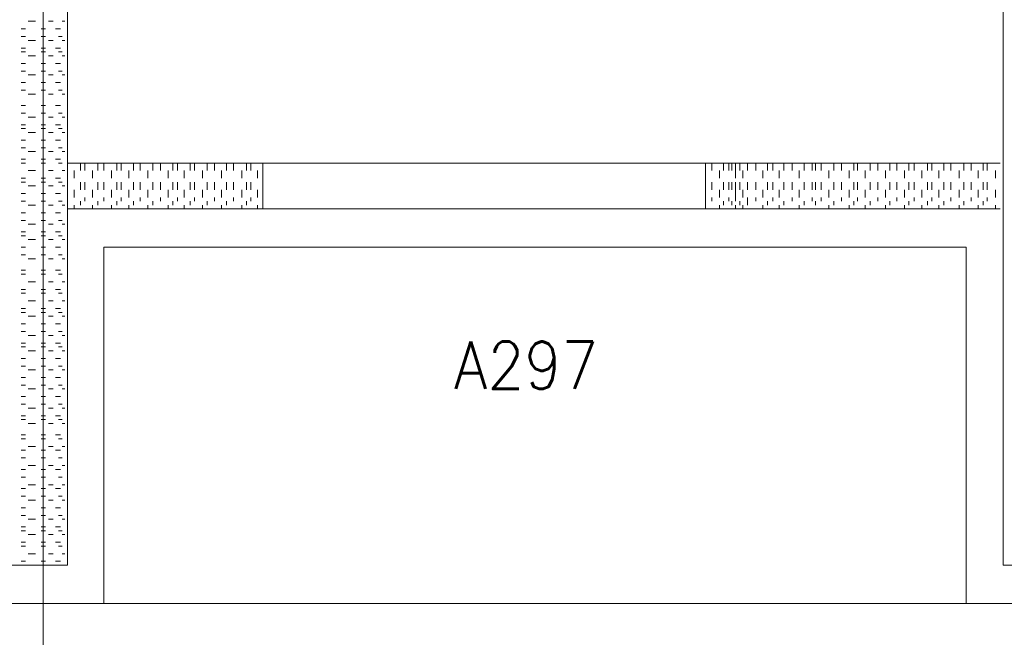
# Model space of a CAD drawing. Header units: metres. Extents: x -167 to -48, y -1901 to -1817.
# Tile 28 of 55: x -91.61 to -87.59, y -1860.44 to -1857.92. Entities that reach past the tile are written whole.
import ezdxf
from ezdxf.enums import TextEntityAlignment as Align

# ---------------------------------------------------------------- set-up
doc = ezdxf.new("R2010")
doc.units = ezdxf.units.M
doc.header["$MEASUREMENT"] = 0
doc.layers.add('Level 1', color=1, linetype='Continuous', lineweight=0)
doc.styles.add('Style-STANDARD', font='STANDARD.shx')

msp = doc.modelspace()

# ---------------------------------------------------------------- linework, layer by layer
at = {"layer": 'Level 1', "color": 11, "linetype": 'Continuous', "lineweight": 0}
for p, q in [((-91.5151, -1838.6015), (-91.5151, -1865.2577)), ((-153.3511, -1860.3046), (-53.8081, -1860.3046))]:
    msp.add_line(p, q, dxfattribs=at)
at = {"layer": 'Level 1', "color": 1, "linetype": 'Continuous', "lineweight": 0}
for p, q in [((-91.4155, -1860.1484), (-91.4155, -1852.7578)), ((-87.5971, -1860.1484), (-87.5971, -1852.7578)), ((-91.5757, -1857.9296), (-91.5464, -1857.9296)), ((-91.4936, -1857.9296), (-91.4741, -1857.9296)), ((-91.437, -1857.9296), (-91.4272, -1857.9296)), ((-91.605, -1857.961), (-91.5874, -1857.961)), ((-91.605, -1857.9922), (-91.5874, -1857.9922)), ((-91.5229, -1857.961), (-91.5053, -1857.961)), ((-91.5229, -1857.9922), (-91.5053, -1857.9922)), ((-91.4643, -1857.961), (-91.4448, -1857.961)), ((-91.4526, -1857.9922), (-91.437, -1857.9922)), ((-91.605, -1858.039), (-91.5874, -1858.039)), ((-91.5757, -1858.0078), (-91.5464, -1858.0078)), ((-91.5229, -1858.039), (-91.5053, -1858.039)), ((-91.4936, -1858.0078), (-91.4741, -1858.0078)), ((-91.4643, -1858.039), (-91.4448, -1858.039)), ((-91.437, -1858.0078), (-91.4272, -1858.0078)), ((-91.605, -1858.0547), (-91.5874, -1858.0547)), ((-91.5757, -1858.0703), (-91.5464, -1858.0703)), ((-91.5229, -1858.0547), (-91.5053, -1858.0547)), ((-91.4936, -1858.0703), (-91.4741, -1858.0703)), ((-91.4526, -1858.0547), (-91.437, -1858.0547)), ((-91.437, -1858.0703), (-91.4272, -1858.0703)), ((-91.605, -1858.1015), (-91.5874, -1858.1015)), ((-91.5229, -1858.1015), (-91.5053, -1858.1015)), ((-91.4643, -1858.1015), (-91.4448, -1858.1015)), ((-91.605, -1858.1327), (-91.5874, -1858.1327)), ((-91.5757, -1858.1484), (-91.5464, -1858.1484)), ((-91.5229, -1858.1327), (-91.5053, -1858.1327)), ((-91.4936, -1858.1484), (-91.4741, -1858.1484)), ((-91.4526, -1858.1327), (-91.437, -1858.1327)), ((-91.437, -1858.1484), (-91.4272, -1858.1484)), ((-91.605, -1858.1797), (-91.5874, -1858.1797)), ((-91.5229, -1858.1797), (-91.5053, -1858.1797)), ((-91.4643, -1858.1797), (-91.4448, -1858.1797)), ((-91.605, -1858.211), (-91.5874, -1858.211)), ((-91.5757, -1858.2266), (-91.5464, -1858.2266)), ((-91.5229, -1858.211), (-91.5053, -1858.211)), ((-91.4936, -1858.2266), (-91.4741, -1858.2266)), ((-91.4526, -1858.211), (-91.437, -1858.211)), ((-91.437, -1858.2266), (-91.4272, -1858.2266)), ((-91.605, -1858.2734), (-91.5874, -1858.2734)), ((-91.5229, -1858.2734), (-91.5053, -1858.2734)), ((-91.4643, -1858.2734), (-91.4448, -1858.2734)), ((-91.605, -1858.3046), (-91.5874, -1858.3046)), ((-91.5757, -1858.3203), (-91.5464, -1858.3203)), ((-91.5229, -1858.3046), (-91.5053, -1858.3046)), ((-91.4936, -1858.3203), (-91.4741, -1858.3203)), ((-91.4526, -1858.3046), (-91.437, -1858.3046)), ((-91.437, -1858.3203), (-91.4272, -1858.3203)), ((-91.605, -1858.3515), (-91.5874, -1858.3515)), ((-91.5229, -1858.3515), (-91.5053, -1858.3515)), ((-91.4643, -1858.3515), (-91.4448, -1858.3515)), ((-91.605, -1858.3671), (-91.5874, -1858.3671)), ((-91.5757, -1858.3827), (-91.5464, -1858.3827)), ((-91.5229, -1858.3671), (-91.5053, -1858.3671)), ((-91.4936, -1858.3827), (-91.4741, -1858.3827)), ((-91.4526, -1858.3671), (-91.437, -1858.3671)), ((-91.437, -1858.3827), (-91.4272, -1858.3827)), ((-87.5971, -1858.5702), (-87.5971, -1858.3671)), ((-87.5971, -1858.3827), (-87.5971, -1858.3985)), ((-91.605, -1858.4141), (-91.5874, -1858.4141)), ((-91.5229, -1858.4141), (-91.5053, -1858.4141)), ((-91.4643, -1858.4141), (-91.4448, -1858.4141)), ((-91.4155, -1858.4141), (-91.4155, -1858.4297)), ((-91.605, -1858.4453), (-91.5874, -1858.4453)), ((-91.5757, -1858.4609), (-91.5464, -1858.4609)), ((-91.5229, -1858.4453), (-91.5053, -1858.4453)), ((-91.4936, -1858.4609), (-91.4741, -1858.4609)), ((-91.4526, -1858.4453), (-91.437, -1858.4453)), ((-91.437, -1858.4609), (-91.4272, -1858.4609)), ((-87.5971, -1858.4609), (-87.5971, -1858.4766)), ((-91.605, -1858.4922), (-91.5874, -1858.4922)), ((-91.605, -1858.5078), (-91.5874, -1858.5078)), ((-91.5229, -1858.4922), (-91.5053, -1858.4922)), ((-91.5229, -1858.5078), (-91.5053, -1858.5078)), ((-91.4643, -1858.4922), (-91.4448, -1858.4922)), ((-91.4526, -1858.5078), (-91.437, -1858.5078)), ((-91.4155, -1858.4922), (-91.4155, -1858.5078)), ((-91.4155, -1858.5078), (-91.4155, -1858.539)), ((-91.4155, -1858.5078), (-90.6186, -1858.5078)), ((-91.3628, -1858.5078), (-91.3628, -1858.539)), ((-91.3452, -1858.5078), (-91.3452, -1858.539)), ((-91.2925, -1858.5078), (-91.2925, -1858.539)), ((-91.2671, -1858.5078), (-91.2671, -1858.539)), ((-91.2143, -1858.5078), (-91.2143, -1858.539)), ((-91.1968, -1858.5078), (-91.1968, -1858.539)), ((-91.146, -1858.5078), (-91.146, -1858.539)), ((-91.1186, -1858.5078), (-91.1186, -1858.539)), ((-91.0678, -1858.5078), (-91.0678, -1858.539)), ((-91.0366, -1858.5078), (-91.0366, -1858.539)), ((-90.9858, -1858.5078), (-90.9858, -1858.539)), ((-90.9663, -1858.5078), (-90.9663, -1858.539)), ((-90.9155, -1858.5078), (-90.9155, -1858.539)), ((-90.8979, -1858.5078), (-90.8979, -1858.539)), ((-90.8452, -1858.5078), (-90.8452, -1858.539)), ((-90.8159, -1858.5078), (-90.8159, -1858.539)), ((-90.7671, -1858.5078), (-90.7671, -1858.539)), ((-90.7378, -1858.5078), (-90.7378, -1858.539)), ((-90.685, -1858.5078), (-90.685, -1858.539)), ((-90.6675, -1858.5078), (-90.6675, -1858.539)), ((-90.6186, -1858.5078), (-90.6186, -1858.539)), ((-90.6186, -1858.6953), (-90.6186, -1858.5078)), ((-90.6186, -1858.5078), (-88.812, -1858.5078)), ((-88.812, -1858.6953), (-88.812, -1858.5078)), ((-88.812, -1858.5078), (-87.6089, -1858.5078)), ((-88.7866, -1858.5078), (-88.7866, -1858.539)), ((-88.7378, -1858.5078), (-88.7378, -1858.539)), ((-88.7163, -1858.5078), (-88.7163, -1858.539)), ((-88.7046, -1858.5078), (-88.7046, -1858.539)), ((-88.6889, -1858.5078), (-88.6889, -1858.539)), ((-88.6714, -1858.5078), (-88.6714, -1858.539)), ((-88.6401, -1858.5078), (-88.6401, -1858.539)), ((-88.6069, -1858.5078), (-88.6069, -1858.539)), ((-88.5581, -1858.5078), (-88.5581, -1858.539)), ((-88.5366, -1858.5078), (-88.5366, -1858.539)), ((-88.4917, -1858.5078), (-88.4917, -1858.539)), ((-88.4585, -1858.5078), (-88.4585, -1858.539)), ((-88.4096, -1858.5078), (-88.4096, -1858.539)), ((-88.3764, -1858.5078), (-88.3764, -1858.539)), ((-88.3628, -1858.5078), (-88.3628, -1858.539)), ((-88.3393, -1858.5078), (-88.3393, -1858.539)), ((-88.2885, -1858.5078), (-88.2885, -1858.539)), ((-88.2573, -1858.5078), (-88.2573, -1858.539)), ((-88.2065, -1858.5078), (-88.2065, -1858.539)), ((-88.1909, -1858.5078), (-88.1909, -1858.539)), ((-88.1401, -1858.5078), (-88.1401, -1858.539)), ((-88.1089, -1858.5078), (-88.1089, -1858.539)), ((-88.06, -1858.5078), (-88.06, -1858.539)), ((-88.0307, -1858.5078), (-88.0307, -1858.539)), ((-87.9819, -1858.5078), (-87.9819, -1858.539)), ((-87.9604, -1858.5078), (-87.9604, -1858.539)), ((-87.9057, -1858.5078), (-87.9057, -1858.539)), ((-87.8882, -1858.5078), (-87.8882, -1858.539)), ((-87.8393, -1858.5078), (-87.8393, -1858.539)), ((-87.81, -1858.5078), (-87.81, -1858.539)), ((-87.7573, -1858.5078), (-87.7573, -1858.539)), ((-87.728, -1858.5078), (-87.728, -1858.539)), ((-87.6792, -1858.5078), (-87.6792, -1858.539)), ((-87.6616, -1858.5078), (-87.6616, -1858.539)), ((-91.5757, -1858.539), (-91.5464, -1858.539)), ((-91.4936, -1858.539), (-91.4741, -1858.539)), ((-91.437, -1858.539), (-91.4272, -1858.539)), ((-91.4155, -1858.539), (-91.4155, -1858.5546)), ((-91.3882, -1858.539), (-91.3882, -1858.5702)), ((-91.3139, -1858.539), (-91.3139, -1858.5702)), ((-91.2358, -1858.539), (-91.2358, -1858.5702)), ((-91.1655, -1858.539), (-91.1655, -1858.5702)), ((-91.0874, -1858.539), (-91.0874, -1858.5702)), ((-91.0053, -1858.539), (-91.0053, -1858.5702)), ((-90.9389, -1858.539), (-90.9389, -1858.5702)), ((-90.8647, -1858.539), (-90.8647, -1858.5702)), ((-90.7866, -1858.539), (-90.7866, -1858.5702)), ((-90.7046, -1858.539), (-90.7046, -1858.5702)), ((-90.6401, -1858.539), (-90.6401, -1858.5702)), ((-88.7553, -1858.539), (-88.7553, -1858.5702)), ((-88.6889, -1858.539), (-88.6889, -1858.5702)), ((-88.6596, -1858.539), (-88.6596, -1858.5702)), ((-88.5776, -1858.539), (-88.5776, -1858.5702)), ((-88.5112, -1858.539), (-88.5112, -1858.5702)), ((-88.4292, -1858.539), (-88.4292, -1858.5702)), ((-88.3081, -1858.539), (-88.3081, -1858.5702)), ((-88.226, -1858.539), (-88.226, -1858.5702)), ((-88.1596, -1858.539), (-88.1596, -1858.5702)), ((-88.0776, -1858.539), (-88.0776, -1858.5702)), ((-87.9995, -1858.539), (-87.9995, -1858.5702)), ((-87.9292, -1858.539), (-87.9292, -1858.5702)), ((-87.8589, -1858.539), (-87.8589, -1858.5702)), ((-87.7768, -1858.539), (-87.7768, -1858.5702)), ((-87.6987, -1858.539), (-87.6987, -1858.5702)), ((-87.6284, -1858.539), (-87.6284, -1858.5702)), ((-87.5971, -1858.5234), (-87.5971, -1858.539)), ((-91.605, -1858.5702), (-91.5874, -1858.5702)), ((-91.605, -1858.5859), (-91.5874, -1858.5859)), ((-91.5757, -1858.6015), (-91.5464, -1858.6015)), ((-91.5229, -1858.5702), (-91.5053, -1858.5702)), ((-91.5229, -1858.5859), (-91.5053, -1858.5859)), ((-91.4936, -1858.6015), (-91.4741, -1858.6015)), ((-91.4643, -1858.5702), (-91.4448, -1858.5702)), ((-91.4526, -1858.5859), (-91.437, -1858.5859)), ((-91.437, -1858.6015), (-91.4272, -1858.6015)), ((-91.4155, -1858.5859), (-91.4155, -1858.6172)), ((-91.3628, -1858.5859), (-91.3628, -1858.6172)), ((-91.3452, -1858.5859), (-91.3452, -1858.6172)), ((-91.2925, -1858.5859), (-91.2925, -1858.6172)), ((-91.2671, -1858.5859), (-91.2671, -1858.6172)), ((-91.2143, -1858.5859), (-91.2143, -1858.6172)), ((-91.1968, -1858.5859), (-91.1968, -1858.6172)), ((-91.146, -1858.5859), (-91.146, -1858.6172)), ((-91.1186, -1858.5859), (-91.1186, -1858.6172)), ((-91.0678, -1858.5859), (-91.0678, -1858.6172)), ((-91.0366, -1858.5859), (-91.0366, -1858.6172)), ((-90.9858, -1858.5859), (-90.9858, -1858.6172)), ((-90.9663, -1858.5859), (-90.9663, -1858.6172)), ((-90.9155, -1858.5859), (-90.9155, -1858.6172)), ((-90.8979, -1858.5859), (-90.8979, -1858.6172)), ((-90.8452, -1858.5859), (-90.8452, -1858.6172)), ((-90.8159, -1858.5859), (-90.8159, -1858.6172)), ((-90.7671, -1858.5859), (-90.7671, -1858.6172)), ((-90.7378, -1858.5859), (-90.7378, -1858.6172)), ((-90.685, -1858.5859), (-90.685, -1858.6172)), ((-90.6675, -1858.5859), (-90.6675, -1858.6172)), ((-90.6186, -1858.5859), (-90.6186, -1858.6172)), ((-88.7866, -1858.5859), (-88.7866, -1858.6172)), ((-88.7378, -1858.5859), (-88.7378, -1858.6172)), ((-88.7163, -1858.5859), (-88.7163, -1858.6172)), ((-88.7046, -1858.5859), (-88.7046, -1858.6172)), ((-88.6889, -1858.5859), (-88.6889, -1858.6172)), ((-88.6714, -1858.5859), (-88.6714, -1858.6172)), ((-88.6401, -1858.5859), (-88.6401, -1858.6172)), ((-88.6069, -1858.5859), (-88.6069, -1858.6172)), ((-88.5581, -1858.5859), (-88.5581, -1858.6172)), ((-88.5366, -1858.5859), (-88.5366, -1858.6172)), ((-88.4917, -1858.5859), (-88.4917, -1858.6172)), ((-88.4585, -1858.5859), (-88.4585, -1858.6172)), ((-88.4096, -1858.5859), (-88.4096, -1858.6172)), ((-88.3764, -1858.5859), (-88.3764, -1858.6172)), ((-88.3628, -1858.5859), (-88.3628, -1858.6172)), ((-88.3393, -1858.5859), (-88.3393, -1858.6172)), ((-88.2885, -1858.5859), (-88.2885, -1858.6172)), ((-88.2573, -1858.5859), (-88.2573, -1858.6172)), ((-88.2065, -1858.5859), (-88.2065, -1858.6172)), ((-88.1909, -1858.5859), (-88.1909, -1858.6172)), ((-88.1401, -1858.5859), (-88.1401, -1858.6172)), ((-88.1089, -1858.5859), (-88.1089, -1858.6172)), ((-88.06, -1858.5859), (-88.06, -1858.6172)), ((-88.0307, -1858.5859), (-88.0307, -1858.6172)), ((-87.9819, -1858.5859), (-87.9819, -1858.6172)), ((-87.9604, -1858.5859), (-87.9604, -1858.6172)), ((-87.9057, -1858.5859), (-87.9057, -1858.6172)), ((-87.8882, -1858.5859), (-87.8882, -1858.6172)), ((-87.8393, -1858.5859), (-87.8393, -1858.6172)), ((-87.81, -1858.5859), (-87.81, -1858.6172)), ((-87.7573, -1858.5859), (-87.7573, -1858.6172)), ((-87.728, -1858.5859), (-87.728, -1858.6172)), ((-87.6792, -1858.5859), (-87.6792, -1858.6172)), ((-87.6616, -1858.5859), (-87.6616, -1858.6172)), ((-91.605, -1858.6328), (-91.5874, -1858.6328)), ((-91.5229, -1858.6328), (-91.5053, -1858.6328)), ((-91.4643, -1858.6328), (-91.4448, -1858.6328)), ((-91.3882, -1858.6172), (-91.3882, -1858.6485)), ((-91.3139, -1858.6172), (-91.3139, -1858.6485)), ((-91.2358, -1858.6172), (-91.2358, -1858.6485)), ((-91.1655, -1858.6172), (-91.1655, -1858.6485)), ((-91.0874, -1858.6172), (-91.0874, -1858.6485)), ((-91.0053, -1858.6172), (-91.0053, -1858.6485)), ((-90.9389, -1858.6172), (-90.9389, -1858.6485)), ((-90.8647, -1858.6172), (-90.8647, -1858.6485)), ((-90.7866, -1858.6172), (-90.7866, -1858.6485)), ((-90.7046, -1858.6172), (-90.7046, -1858.6485)), ((-90.6401, -1858.6172), (-90.6401, -1858.6485)), ((-88.7553, -1858.6172), (-88.7553, -1858.6485)), ((-88.6889, -1858.6172), (-88.6889, -1858.6485)), ((-88.6596, -1858.6172), (-88.6596, -1858.6485)), ((-88.5776, -1858.6172), (-88.5776, -1858.6485)), ((-88.5112, -1858.6172), (-88.5112, -1858.6485)), ((-88.4292, -1858.6172), (-88.4292, -1858.6485)), ((-88.3081, -1858.6172), (-88.3081, -1858.6485)), ((-88.226, -1858.6172), (-88.226, -1858.6485)), ((-88.1596, -1858.6172), (-88.1596, -1858.6485)), ((-88.0776, -1858.6172), (-88.0776, -1858.6485)), ((-87.9995, -1858.6172), (-87.9995, -1858.6485)), ((-87.9292, -1858.6172), (-87.9292, -1858.6485)), ((-87.8589, -1858.6172), (-87.8589, -1858.6485)), ((-87.7768, -1858.6172), (-87.7768, -1858.6485)), ((-87.6987, -1858.6172), (-87.6987, -1858.6485)), ((-87.6284, -1858.6172), (-87.6284, -1858.6485)), ((-91.605, -1858.6641), (-91.5874, -1858.6641)), ((-91.5757, -1858.6797), (-91.5464, -1858.6797)), ((-91.5229, -1858.6641), (-91.5053, -1858.6641)), ((-91.4936, -1858.6797), (-91.4741, -1858.6797)), ((-91.4526, -1858.6641), (-91.437, -1858.6641)), ((-91.437, -1858.6797), (-91.4272, -1858.6797)), ((-91.4155, -1858.6485), (-91.4155, -1858.6641)), ((-91.3882, -1858.6797), (-91.3882, -1858.6953)), ((-91.3628, -1858.6641), (-91.3628, -1858.6797)), ((-91.3452, -1858.6485), (-91.3452, -1858.6641)), ((-91.3139, -1858.6797), (-91.3139, -1858.6953)), ((-91.2925, -1858.6641), (-91.2925, -1858.6797)), ((-91.2671, -1858.6485), (-91.2671, -1858.6641)), ((-91.2358, -1858.6797), (-91.2358, -1858.6953)), ((-91.2143, -1858.6641), (-91.2143, -1858.6797)), ((-91.1968, -1858.6485), (-91.1968, -1858.6641)), ((-91.1655, -1858.6797), (-91.1655, -1858.6953)), ((-91.146, -1858.6641), (-91.146, -1858.6797)), ((-91.1186, -1858.6485), (-91.1186, -1858.6641)), ((-91.0874, -1858.6797), (-91.0874, -1858.6953)), ((-91.0678, -1858.6641), (-91.0678, -1858.6797)), ((-91.0366, -1858.6485), (-91.0366, -1858.6641)), ((-91.0053, -1858.6797), (-91.0053, -1858.6953)), ((-90.9858, -1858.6641), (-90.9858, -1858.6797)), ((-90.9663, -1858.6485), (-90.9663, -1858.6641)), ((-90.9389, -1858.6797), (-90.9389, -1858.6953)), ((-90.9155, -1858.6641), (-90.9155, -1858.6797)), ((-90.8979, -1858.6485), (-90.8979, -1858.6641)), ((-90.8647, -1858.6797), (-90.8647, -1858.6953)), ((-90.8452, -1858.6641), (-90.8452, -1858.6797)), ((-90.8159, -1858.6485), (-90.8159, -1858.6641)), ((-90.7866, -1858.6797), (-90.7866, -1858.6953)), ((-90.7671, -1858.6641), (-90.7671, -1858.6797)), ((-90.7378, -1858.6485), (-90.7378, -1858.6641)), ((-90.7046, -1858.6797), (-90.7046, -1858.6953)), ((-90.685, -1858.6641), (-90.685, -1858.6797)), ((-90.6675, -1858.6485), (-90.6675, -1858.6641)), ((-90.6401, -1858.6797), (-90.6401, -1858.6953)), ((-90.6186, -1858.6641), (-90.6186, -1858.6797)), ((-88.7866, -1858.6485), (-88.7866, -1858.6641)), ((-88.7553, -1858.6797), (-88.7553, -1858.6953)), ((-88.7378, -1858.6641), (-88.7378, -1858.6797)), ((-88.7163, -1858.6485), (-88.7163, -1858.6641)), ((-88.7046, -1858.6641), (-88.7046, -1858.6797)), ((-88.6889, -1858.6485), (-88.6889, -1858.6641)), ((-88.6889, -1858.6797), (-88.6889, -1858.6953)), ((-88.6714, -1858.6641), (-88.6714, -1858.6797)), ((-88.6596, -1858.6797), (-88.6596, -1858.6953)), ((-88.6401, -1858.6485), (-88.6401, -1858.6641)), ((-88.6401, -1858.6641), (-88.6401, -1858.6797)), ((-88.6069, -1858.6485), (-88.6069, -1858.6641)), ((-88.5776, -1858.6797), (-88.5776, -1858.6953)), ((-88.5581, -1858.6641), (-88.5581, -1858.6797)), ((-88.5366, -1858.6485), (-88.5366, -1858.6641)), ((-88.5112, -1858.6797), (-88.5112, -1858.6953)), ((-88.4917, -1858.6641), (-88.4917, -1858.6797)), ((-88.4585, -1858.6485), (-88.4585, -1858.6641)), ((-88.4292, -1858.6797), (-88.4292, -1858.6953)), ((-88.4096, -1858.6641), (-88.4096, -1858.6797)), ((-88.3764, -1858.6485), (-88.3764, -1858.6641)), ((-88.3628, -1858.6641), (-88.3628, -1858.6797)), ((-88.3393, -1858.6485), (-88.3393, -1858.6641)), ((-88.3081, -1858.6797), (-88.3081, -1858.6953)), ((-88.2885, -1858.6641), (-88.2885, -1858.6797)), ((-88.2573, -1858.6485), (-88.2573, -1858.6641)), ((-88.226, -1858.6797), (-88.226, -1858.6953)), ((-88.2065, -1858.6641), (-88.2065, -1858.6797)), ((-88.1909, -1858.6485), (-88.1909, -1858.6641)), ((-88.1596, -1858.6797), (-88.1596, -1858.6953)), ((-88.1401, -1858.6641), (-88.1401, -1858.6797)), ((-88.1089, -1858.6485), (-88.1089, -1858.6641)), ((-88.0776, -1858.6797), (-88.0776, -1858.6953)), ((-88.06, -1858.6641), (-88.06, -1858.6797)), ((-88.0307, -1858.6485), (-88.0307, -1858.6641)), ((-87.9995, -1858.6797), (-87.9995, -1858.6953)), ((-87.9819, -1858.6641), (-87.9819, -1858.6797)), ((-87.9604, -1858.6485), (-87.9604, -1858.6641)), ((-87.9292, -1858.6797), (-87.9292, -1858.6953)), ((-87.9057, -1858.6641), (-87.9057, -1858.6797)), ((-87.8882, -1858.6485), (-87.8882, -1858.6641)), ((-87.8589, -1858.6797), (-87.8589, -1858.6953)), ((-87.8393, -1858.6641), (-87.8393, -1858.6797)), ((-87.81, -1858.6485), (-87.81, -1858.6641)), ((-87.7768, -1858.6797), (-87.7768, -1858.6953)), ((-87.7573, -1858.6641), (-87.7573, -1858.6797)), ((-87.728, -1858.6485), (-87.728, -1858.6641)), ((-87.6987, -1858.6797), (-87.6987, -1858.6953)), ((-87.6792, -1858.6641), (-87.6792, -1858.6797)), ((-87.6616, -1858.6485), (-87.6616, -1858.6641)), ((-87.6284, -1858.6797), (-87.6284, -1858.6953)), ((-91.605, -1858.7109), (-91.5874, -1858.7109)), ((-91.5229, -1858.7109), (-91.5053, -1858.7109)), ((-91.4643, -1858.7109), (-91.4448, -1858.7109)), ((-90.6186, -1858.6953), (-91.4155, -1858.6953)), ((-90.6186, -1858.6953), (-88.812, -1858.6953)), ((-87.6089, -1858.6953), (-88.812, -1858.6953)), ((-91.605, -1858.7422), (-91.5874, -1858.7422)), ((-91.5757, -1858.7578), (-91.5464, -1858.7578)), ((-91.5229, -1858.7422), (-91.5053, -1858.7422)), ((-91.4936, -1858.7578), (-91.4741, -1858.7578)), ((-91.4526, -1858.7422), (-91.437, -1858.7422)), ((-91.437, -1858.7578), (-91.4272, -1858.7578)), ((-91.605, -1858.789), (-91.5874, -1858.789)), ((-91.5229, -1858.789), (-91.5053, -1858.789)), ((-91.4643, -1858.789), (-91.4448, -1858.789)), ((-91.605, -1858.8046), (-91.5874, -1858.8046)), ((-91.5757, -1858.8202), (-91.5464, -1858.8202)), ((-91.5229, -1858.8046), (-91.5053, -1858.8046)), ((-91.4936, -1858.8202), (-91.4741, -1858.8202)), ((-91.4526, -1858.8046), (-91.437, -1858.8046)), ((-91.437, -1858.8202), (-91.4272, -1858.8202)), ((-91.605, -1858.8516), (-91.5874, -1858.8516)), ((-91.605, -1858.8828), (-91.5874, -1858.8828)), ((-91.5229, -1858.8516), (-91.5053, -1858.8516)), ((-91.5229, -1858.8828), (-91.5053, -1858.8828)), ((-91.4643, -1858.8516), (-91.4448, -1858.8516)), ((-91.4526, -1858.8828), (-91.437, -1858.8828)), ((-91.2671, -1860.3046), (-91.2671, -1858.8516)), ((-91.2671, -1858.8516), (-87.7475, -1858.8516)), ((-87.7475, -1860.3046), (-87.7475, -1858.8516)), ((-91.5757, -1858.8984), (-91.5464, -1858.8984)), ((-91.4936, -1858.8984), (-91.4741, -1858.8984)), ((-91.437, -1858.8984), (-91.4272, -1858.8984)), ((-91.605, -1858.9453), (-91.5874, -1858.9453)), ((-91.605, -1858.9609), (-91.5874, -1858.9609)), ((-91.5229, -1858.9453), (-91.5053, -1858.9453)), ((-91.5229, -1858.9609), (-91.5053, -1858.9609)), ((-91.4643, -1858.9453), (-91.4448, -1858.9453)), ((-91.4526, -1858.9609), (-91.437, -1858.9609)), ((-91.5757, -1858.9921), (-91.5464, -1858.9921)), ((-91.4936, -1858.9921), (-91.4741, -1858.9921)), ((-91.437, -1858.9921), (-91.4272, -1858.9921)), ((-91.605, -1859.0234), (-91.5874, -1859.0234)), ((-91.605, -1859.039), (-91.5874, -1859.039)), ((-91.5229, -1859.0234), (-91.5053, -1859.0234)), ((-91.5229, -1859.039), (-91.5053, -1859.039)), ((-91.4643, -1859.0234), (-91.4448, -1859.0234)), ((-91.4526, -1859.039), (-91.437, -1859.039)), ((-91.5757, -1859.0703), (-91.5464, -1859.0703)), ((-91.4936, -1859.0703), (-91.4741, -1859.0703)), ((-91.437, -1859.0703), (-91.4272, -1859.0703)), ((-91.605, -1859.1016), (-91.5874, -1859.1016)), ((-91.605, -1859.1172), (-91.5874, -1859.1172)), ((-91.5229, -1859.1016), (-91.5053, -1859.1016)), ((-91.5229, -1859.1172), (-91.5053, -1859.1172)), ((-91.4643, -1859.1016), (-91.4448, -1859.1016)), ((-91.4526, -1859.1172), (-91.437, -1859.1172)), ((-91.605, -1859.164), (-91.5874, -1859.164)), ((-91.5757, -1859.1328), (-91.5464, -1859.1328)), ((-91.5229, -1859.164), (-91.5053, -1859.164)), ((-91.4936, -1859.1328), (-91.4741, -1859.1328)), ((-91.4643, -1859.164), (-91.4448, -1859.164)), ((-91.437, -1859.1328), (-91.4272, -1859.1328)), ((-91.605, -1859.1953), (-91.5874, -1859.1953)), ((-91.5229, -1859.1953), (-91.5053, -1859.1953)), ((-91.4526, -1859.1953), (-91.437, -1859.1953)), ((-91.605, -1859.2421), (-91.5874, -1859.2421)), ((-91.5757, -1859.2109), (-91.5464, -1859.2109)), ((-91.5229, -1859.2421), (-91.5053, -1859.2421)), ((-91.4936, -1859.2109), (-91.4741, -1859.2109)), ((-91.4643, -1859.2421), (-91.4448, -1859.2421)), ((-91.437, -1859.2109), (-91.4272, -1859.2109)), ((-91.605, -1859.2577), (-91.5874, -1859.2577)), ((-91.5757, -1859.2734), (-91.5464, -1859.2734)), ((-91.5229, -1859.2577), (-91.5053, -1859.2577)), ((-91.4936, -1859.2734), (-91.4741, -1859.2734)), ((-91.4526, -1859.2577), (-91.437, -1859.2577)), ((-91.437, -1859.2734), (-91.4272, -1859.2734)), ((-91.605, -1859.3047), (-91.5874, -1859.3047)), ((-91.5229, -1859.3047), (-91.5053, -1859.3047)), ((-91.4643, -1859.3047), (-91.4448, -1859.3047)), ((-91.605, -1859.3359), (-91.5874, -1859.3359)), ((-91.5757, -1859.3516), (-91.5464, -1859.3516)), ((-91.5229, -1859.3359), (-91.5053, -1859.3359)), ((-91.4936, -1859.3516), (-91.4741, -1859.3516)), ((-91.4526, -1859.3359), (-91.437, -1859.3359)), ((-91.437, -1859.3516), (-91.4272, -1859.3516)), ((-91.605, -1859.3828), (-91.5874, -1859.3828)), ((-91.5229, -1859.3828), (-91.5053, -1859.3828)), ((-91.4643, -1859.3828), (-91.4448, -1859.3828)), ((-91.605, -1859.414), (-91.5874, -1859.414)), ((-91.5757, -1859.4296), (-91.5464, -1859.4296)), ((-91.5229, -1859.414), (-91.5053, -1859.414)), ((-91.4936, -1859.4296), (-91.4741, -1859.4296)), ((-91.4526, -1859.414), (-91.437, -1859.414)), ((-91.437, -1859.4296), (-91.4272, -1859.4296)), ((-91.605, -1859.4609), (-91.5874, -1859.4609)), ((-91.5229, -1859.4609), (-91.5053, -1859.4609)), ((-91.4643, -1859.4609), (-91.4448, -1859.4609)), ((-91.605, -1859.4921), (-91.5874, -1859.4921)), ((-91.5757, -1859.5078), (-91.5464, -1859.5078)), ((-91.5229, -1859.4921), (-91.5053, -1859.4921)), ((-91.4936, -1859.5078), (-91.4741, -1859.5078)), ((-91.4526, -1859.4921), (-91.437, -1859.4921)), ((-91.437, -1859.5078), (-91.4272, -1859.5078)), ((-91.605, -1859.5391), (-91.5874, -1859.5391)), ((-91.605, -1859.5547), (-91.5874, -1859.5547)), ((-91.5229, -1859.5391), (-91.5053, -1859.5391)), ((-91.5229, -1859.5547), (-91.5053, -1859.5547)), ((-91.4643, -1859.5391), (-91.4448, -1859.5391)), ((-91.4526, -1859.5547), (-91.437, -1859.5547)), ((-91.5757, -1859.5703), (-91.5464, -1859.5703)), ((-91.4936, -1859.5703), (-91.4741, -1859.5703)), ((-91.437, -1859.5703), (-91.4272, -1859.5703)), ((-91.605, -1859.6172), (-91.5874, -1859.6172)), ((-91.605, -1859.6328), (-91.5874, -1859.6328)), ((-91.5229, -1859.6172), (-91.5053, -1859.6172)), ((-91.5229, -1859.6328), (-91.5053, -1859.6328)), ((-91.4643, -1859.6172), (-91.4448, -1859.6172)), ((-91.4526, -1859.6328), (-91.437, -1859.6328)), ((-91.605, -1859.6796), (-91.5874, -1859.6796)), ((-91.5757, -1859.664), (-91.5464, -1859.664)), ((-91.5229, -1859.6796), (-91.5053, -1859.6796)), ((-91.4936, -1859.664), (-91.4741, -1859.664)), ((-91.4643, -1859.6796), (-91.4448, -1859.6796)), ((-91.437, -1859.664), (-91.4272, -1859.664)), ((-91.605, -1859.7109), (-91.5874, -1859.7109)), ((-91.5229, -1859.7109), (-91.5053, -1859.7109)), ((-91.4526, -1859.7109), (-91.437, -1859.7109)), ((-91.605, -1859.7578), (-91.5874, -1859.7578)), ((-91.5757, -1859.7422), (-91.5464, -1859.7422)), ((-91.5229, -1859.7578), (-91.5053, -1859.7578)), ((-91.4936, -1859.7422), (-91.4741, -1859.7422)), ((-91.4643, -1859.7578), (-91.4448, -1859.7578)), ((-91.437, -1859.7422), (-91.4272, -1859.7422)), ((-91.605, -1859.7891), (-91.5874, -1859.7891)), ((-91.5229, -1859.7891), (-91.5053, -1859.7891)), ((-91.4526, -1859.7891), (-91.437, -1859.7891)), ((-91.605, -1859.8359), (-91.5874, -1859.8359)), ((-91.5757, -1859.8203), (-91.5464, -1859.8203)), ((-91.5229, -1859.8359), (-91.5053, -1859.8359)), ((-91.4936, -1859.8203), (-91.4741, -1859.8203)), ((-91.4643, -1859.8359), (-91.4448, -1859.8359)), ((-91.437, -1859.8203), (-91.4272, -1859.8203)), ((-91.605, -1859.8671), (-91.5874, -1859.8671)), ((-91.5757, -1859.8828), (-91.5464, -1859.8828)), ((-91.5229, -1859.8671), (-91.5053, -1859.8671)), ((-91.4936, -1859.8828), (-91.4741, -1859.8828)), ((-91.4526, -1859.8671), (-91.437, -1859.8671)), ((-91.437, -1859.8828), (-91.4272, -1859.8828)), ((-91.605, -1859.914), (-91.5874, -1859.914)), ((-91.5229, -1859.914), (-91.5053, -1859.914)), ((-91.4643, -1859.914), (-91.4448, -1859.914)), ((-91.605, -1859.9454), (-91.5874, -1859.9454)), ((-91.5757, -1859.961), (-91.5464, -1859.961)), ((-91.5229, -1859.9454), (-91.5053, -1859.9454)), ((-91.4936, -1859.961), (-91.4741, -1859.961)), ((-91.4526, -1859.9454), (-91.437, -1859.9454)), ((-91.437, -1859.961), (-91.4272, -1859.961)), ((-91.605, -1859.9922), (-91.5874, -1859.9922)), ((-91.605, -1860.0078), (-91.5874, -1860.0078)), ((-91.5229, -1859.9922), (-91.5053, -1859.9922)), ((-91.5229, -1860.0078), (-91.5053, -1860.0078)), ((-91.4643, -1859.9922), (-91.4448, -1859.9922)), ((-91.4526, -1860.0078), (-91.437, -1860.0078)), ((-91.5757, -1860.0234), (-91.5464, -1860.0234)), ((-91.4936, -1860.0234), (-91.4741, -1860.0234)), ((-91.437, -1860.0234), (-91.4272, -1860.0234)), ((-91.605, -1860.0547), (-91.5874, -1860.0547)), ((-91.605, -1860.0703), (-91.5874, -1860.0703)), ((-91.5229, -1860.0547), (-91.5053, -1860.0547)), ((-91.5229, -1860.0703), (-91.5053, -1860.0703)), ((-91.4643, -1860.0547), (-91.4448, -1860.0547)), ((-91.4526, -1860.0703), (-91.437, -1860.0703)), ((-91.5757, -1860.1015), (-91.5464, -1860.1015)), ((-91.4936, -1860.1015), (-91.4741, -1860.1015)), ((-91.437, -1860.1015), (-91.4272, -1860.1015)), ((-147.5483, -1860.1484), (-91.4155, -1860.1484)), ((-91.605, -1860.1327), (-91.5874, -1860.1327)), ((-91.5229, -1860.1327), (-91.5053, -1860.1327)), ((-91.4643, -1860.1327), (-91.4448, -1860.1327)), ((-87.5971, -1860.1484), (-63.4428, -1860.1484)), ((-147.7007, -1860.3046), (-91.2671, -1860.3046)), ((-87.7475, -1860.3046), (-63.2944, -1860.3046))]:
    msp.add_line(p, q, dxfattribs=at)

# ---------------------------------------------------------------- texts
at = {"layer": 'Level 1', "color": 1, "linetype": 'Continuous', "lineweight": 0, "style": 'Style-STANDARD'}
msp.add_text('A297', height=0.1933, dxfattribs=at).set_placement((-89.5433, -1859.4296), align=Align.CENTER)

doc.saveas('drawing.dxf')
